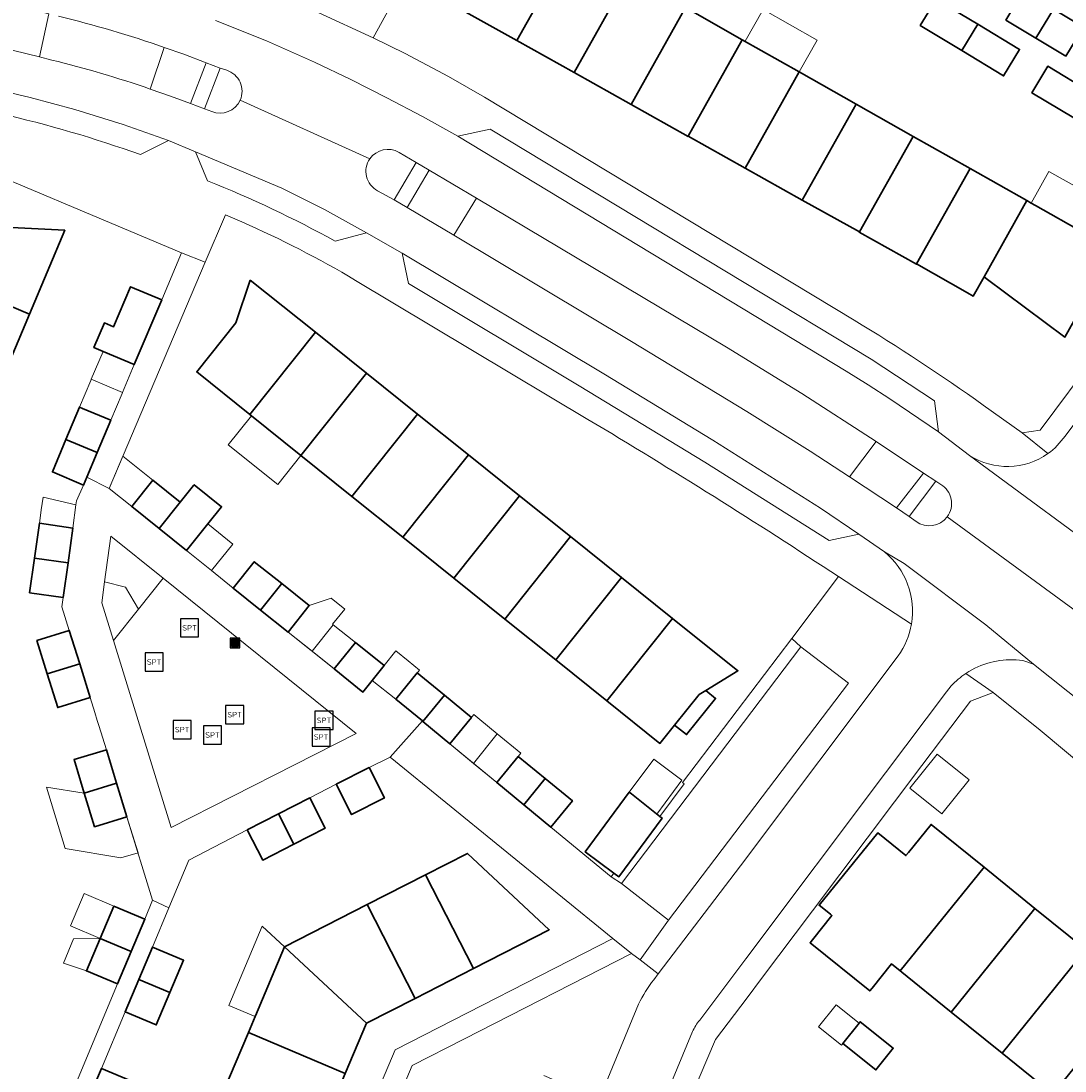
# Model space of a CAD drawing. Extents: x 147051 to 149075, y 463071 to 465537.
# Tile 181 of 229: x 147148 to 147234, y 465160 to 465247. Entities that reach past the tile are written whole.
import ezdxf
from ezdxf.enums import TextEntityAlignment as Align

# ---------------------------------------------------------------- set-up
doc = ezdxf.new("R2010")
doc.units = 0
doc.header["$LTSCALE"] = 0.5
doc.layers.get('0').update_dxf_attribs({"linetype": 'CONTINUOUS'})
for name, color, linetype, lineweight in [('B-PV-GR-BEPLANTING_CULTUUR_HEESTERS-GV', 252, 'CONTINUOUS', 18), ('B-PV-IE-MEUBILAIR_WEGMEUBILAIR-S', 252, 'CONTINUOUS', 25), ('B-PV-IE-MEUBILAIR_WEGMEUBILAIR_AFVALBAK-S', 252, 'CONTINUOUS', 25), ('B-PV-OG-BEBOUWING-GV', 6, 'CONTINUOUS', 35), ('B-PV-OG-BEBOUWING_LUIFEL-GV', 6, 'CONTINUOUS', 18), ('B-PV-OG-TERREIN_BEGROEID-GV', 252, 'CONTINUOUS', 18), ('B-PV-OG-TERREIN_ERF-GV', 252, 'CONTINUOUS', 18), ('B-PV-VH-GESLOTENVERHARDING_ASFALT-GV', 252, 'CONTINUOUS', 18), ('B-PV-VH-OPENVERHARDING_BETONSTRAATSTEEN-GV', 252, 'CONTINUOUS', 18), ('B-PV-VH-OPENVERHARDING_TEGEL-GV', 252, 'CONTINUOUS', 18)]:
    doc.layers.add(name, color=color, linetype=linetype, lineweight=lineweight)
doc.styles.add('NLCS-ISO', font='NLCS-ISO.ttf')

# ---------------------------------------------------------------- blocks, each defined once
blk = doc.blocks.new('SIE-WEG_AFVALBAK-SO')
h = blk.add_hatch(color=256)
h.dxf.hatch_style = 1
h.paths.add_polyline_path([(-1.5, -1.5), (1.5, -1.5), (1.5, 1.5), (-1.5, 1.5)])
for points in [[(-2, -2), (2, -2), (2, 2), (-2, 2)], [(-1.5, -1.5), (1.5, -1.5), (1.5, 1.5), (-1.5, 1.5)]]:
    blk.add_lwpolyline(points, close=True)
blk = doc.blocks.new('SIE-WEG_SPEELTOESTEL-SO')
at = {"flags": 128}
blk.add_lwpolyline([(-3.75, -3.75), (3.75, -3.75), (3.75, 3.75), (-3.75, 3.75)], close=True, dxfattribs=at)
at = {"style": 'NLCS-ISO'}
blk.add_text('SPT', height=2.25, dxfattribs=at).set_placement((0, 0), align=Align.MIDDLE_CENTER)

msp = doc.modelspace()

# ---------------------------------------------------------------- linework, layer by layer
at = {"layer": 'B-PV-GR-BEPLANTING_CULTUUR_HEESTERS-GV', "flags": 128}
for points in [[(147155.159, 465200.311), (147156.897, 465199.881), (147157.949, 465198.049), (147159.999, 465200.609), (147155.673, 465204.089)], [(147156.897, 465199.881), (147155.159, 465200.311), (147154.925, 465198.589), (147155.889, 465195.477), (147157.949, 465198.049)]]:
    msp.add_lwpolyline(points, close=True, dxfattribs=at)
at = {"layer": 'B-PV-OG-BEBOUWING-GV', "flags": 128}
for points in [[(147192.847, 465251.482), (147192.673, 465251.602), (147186.029, 465256.17), (147181.996, 465248.994), (147189.193, 465244.973)], [(147189.193, 465244.973), (147193.905, 465242.341), (147198.407, 465250.348), (147193.703, 465253.007), (147192.847, 465251.482)], [(147193.905, 465242.341), (147198.62, 465239.706), (147203.094, 465247.698), (147198.407, 465250.348)], [(147229.54, 465246.658), (147232.021, 465245.168), (147233.465, 465247.567), (147230.984, 465249.057)], [(147222.477, 465246.216), (147225.92, 465244.139), (147227.239, 465246.322), (147223.796, 465248.399)], [(147198.62, 465239.706), (147198.613, 465239.694), (147203.324, 465237.064), (147203.33, 465237.075), (147207.79, 465245.044), (147203.094, 465247.698)], [(147234.502, 465243.678), (147235.946, 465246.077), (147233.465, 465247.567), (147232.021, 465245.168)], [(147225.92, 465244.139), (147229.362, 465242.062), (147230.682, 465244.245), (147227.239, 465246.322)], [(147203.33, 465237.075), (147208.036, 465234.445), (147212.494, 465242.385), (147207.79, 465245.044)], [(147236.459, 465240.776), (147233.007, 465242.852), (147231.691, 465240.668), (147235.143, 465238.591)], [(147208.036, 465234.445), (147212.747, 465231.813), (147217.199, 465239.726), (147212.494, 465242.385)], [(147212.747, 465231.813), (147217.46, 465229.18), (147221.903, 465237.066), (147217.199, 465239.726)], [(147217.46, 465229.18), (147217.448, 465229.158), (147222.161, 465226.524), (147222.174, 465226.547), (147226.59, 465234.417), (147221.903, 465237.066)], [(147231.277, 465231.768), (147226.59, 465234.417), (147222.174, 465226.547), (147226.39, 465224.159), (147226.861, 465223.898), (147227.746, 465225.476)], [(147238.283, 465227.431), (147238.302, 465227.466), (147239.743, 465230.045), (147239.967, 465230.446), (147240.009, 465230.521), (147237.462, 465231.886), (147237.398, 465231.768), (147237.192, 465231.383), (147235.976, 465229.112), (147231.991, 465231.364), (147231.631, 465231.568), (147231.277, 465231.768), (147227.746, 465225.476), (147227.911, 465225.353), (147234.415, 465220.51)], [(147151.888, 465229.322), (147146.34, 465229.592), (147143.141, 465230.946), (147140.96, 465225.793), (147148.965, 465222.409)], [(147146.862, 465217.435), (147148.965, 465222.409), (147140.96, 465225.793), (147138.857, 465220.819)], [(147155.033, 465219.33), (147157.612, 465218.236), (147159.871, 465223.573), (147157.299, 465224.667), (147155.892, 465221.353), (147155.142, 465221.672), (147154.283, 465219.649)], [(147167.179, 465225.211), (147165.988, 465221.672), (147162.759, 465217.629), (147167.149, 465214.111), (147172.56, 465220.903)], [(147172.56, 465220.903), (147167.149, 465214.111), (147171.359, 465210.737), (147176.772, 465217.531)], [(147180.983, 465214.159), (147176.772, 465217.531), (147171.359, 465210.737), (147175.569, 465207.363)], [(147151.966, 465212.056), (147154.547, 465210.976), (147155.667, 465213.652), (147153.335, 465214.628), (147153.087, 465214.732)], [(147185.194, 465210.788), (147180.983, 465214.159), (147175.569, 465207.363), (147179.78, 465203.989)], [(147153.426, 465208.299), (147153.697, 465208.947), (147154.547, 465210.976), (147151.966, 465212.056), (147150.845, 465209.38)], [(147185.194, 465210.788), (147179.78, 465203.989), (147183.99, 465200.615), (147189.406, 465207.415)], [(147161.408, 465206.897), (147159.147, 465208.707), (147157.401, 465206.526), (147159.662, 465204.715)], [(147161.92, 465202.905), (147163.668, 465205.088), (147164.808, 465206.511), (147162.547, 465208.321), (147162.499, 465208.261), (147161.408, 465206.897), (147159.662, 465204.715)], [(147183.99, 465200.615), (147188.201, 465197.241), (147193.617, 465204.043), (147189.406, 465207.415)], [(147149.779, 465205.149), (147149.374, 465202.279), (147152.143, 465201.889), (147152.548, 465204.757)], [(147193.617, 465204.043), (147188.201, 465197.241), (147192.411, 465193.867), (147197.829, 465200.671)], [(147149.374, 465202.279), (147148.968, 465199.409), (147151.738, 465199.02), (147152.143, 465201.889)], [(147168.033, 465197.976), (147169.775, 465200.165), (147167.51, 465201.969), (147165.768, 465199.782)], [(147192.411, 465193.867), (147196.621, 465190.493), (147202.04, 465197.3), (147197.829, 465200.671)], [(147170.298, 465196.169), (147172.04, 465198.36), (147169.775, 465200.165), (147168.033, 465197.976)], [(147204.781, 465191.355), (147207.429, 465192.985), (147202.04, 465197.3), (147196.621, 465190.493), (147200.995, 465186.988), (147202.2, 465188.488), (147204.231, 465191.017)], [(147149.575, 465195.481), (147150.431, 465192.712), (147153.101, 465193.542), (147152.245, 465196.311)], [(147178.235, 465193.405), (147175.875, 465195.305), (147174.117, 465193.125), (147176.482, 465191.223), (147177.253, 465192.182)], [(147153.958, 465190.772), (147153.101, 465193.542), (147150.431, 465192.712), (147151.286, 465189.943)], [(147181.385, 465188.838), (147181.429, 465188.802), (147183.207, 465190.966), (147180.969, 465192.809), (147179.194, 465190.644)], [(147185.444, 465189.124), (147183.207, 465190.966), (147181.429, 465188.802), (147183.663, 465186.96)], [(147204.781, 465191.355), (147204.231, 465191.017), (147202.2, 465188.488), (147203.188, 465187.711), (147205.591, 465190.704)], [(147156.154, 465183.694), (147155.303, 465186.465), (147152.636, 465185.652), (147153.481, 465182.884)], [(147189.293, 465185.916), (147187.522, 465183.755), (147189.76, 465181.915), (147191.533, 465184.08)], [(147176.992, 465184.986), (147174.281, 465183.61), (147175.545, 465181.116), (147178.255, 465182.491)], [(147189.76, 465181.915), (147191.998, 465180.074), (147193.773, 465182.244), (147191.533, 465184.08)], [(147157.006, 465180.922), (147156.154, 465183.694), (147153.481, 465182.884), (147154.327, 465180.115)], [(147197.193, 465176.289), (147197.602, 465175.987), (147201.168, 465180.822), (147200.994, 465180.95), (147198.636, 465182.829), (147198.465, 465182.955), (147194.832, 465178.03)], [(147169.515, 465181.17), (147170.787, 465178.681), (147173.368, 465180.001), (147172.097, 465182.491)], [(147166.932, 465179.848), (147168.206, 465177.361), (147170.787, 465178.681), (147169.515, 465181.17)], [(147220.831, 465168.22), (147227.75, 465176.773), (147223.379, 465180.305), (147221.506, 465177.987), (147221.296, 465177.727), (147218.97, 465179.606), (147214.127, 465173.638), (147215.06, 465172.884), (147215.196, 465172.774), (147213.581, 465170.775), (147213.39, 465170.538), (147218.308, 465166.562), (147218.5, 465166.799), (147220.116, 465168.798)], [(147181.642, 465176.145), (147185.6, 465168.41), (147191.865, 465171.616), (147185.098, 465177.912)], [(147176.835, 465173.686), (147180.792, 465165.95), (147185.6, 465168.41), (147181.642, 465176.145)], [(147224.9, 465164.931), (147225.031, 465164.825), (147231.95, 465173.378), (147227.75, 465176.773), (147220.831, 465168.22), (147220.957, 465168.118)], [(147155.913, 465173.562), (147154.787, 465170.892), (147157.362, 465169.808), (147158.489, 465172.478)], [(147170.006, 465170.193), (147176.781, 465163.898), (147180.792, 465165.95), (147176.835, 465173.686)], [(147231.95, 465173.378), (147225.031, 465164.825), (147229.231, 465161.431), (147236.15, 465169.984)], [(147156.235, 465167.137), (147157.362, 465169.808), (147154.787, 465170.892), (147153.66, 465168.222)], [(147157.98, 465167.512), (147160.556, 465166.423), (147161.684, 465169.091), (147159.108, 465170.182)], [(147167.023, 465163.127), (147175.027, 465159.746), (147176.781, 465163.898), (147170.006, 465170.193), (147167.612, 465164.522), (147167.579, 465164.444)], [(147240.35, 465166.59), (147236.15, 465169.984), (147229.231, 465161.431), (147233.431, 465158.037)], [(147157.98, 465167.512), (147156.852, 465164.842), (147159.428, 465163.754), (147160.556, 465166.423)], [(147217.431, 465163.906), (147216.093, 465162.237), (147218.816, 465160.054), (147220.248, 465161.84), (147217.526, 465164.024)], [(147164.921, 465158.153), (147172.926, 465154.772), (147175.027, 465159.746), (147167.023, 465163.127)], [(147153.771, 465157.516), (147156.349, 465156.432), (147157.475, 465159.096), (147154.893, 465160.178)]]:
    msp.add_lwpolyline(points, close=True, dxfattribs=at)
at = {"layer": 'B-PV-OG-BEBOUWING_LUIFEL-GV', "flags": 128}
for points in [[(147209.509, 465247.536), (147208.025, 465244.911), (147212.494, 465242.385), (147213.978, 465245.01)], [(147231.631, 465231.568), (147231.991, 465231.364), (147235.976, 465229.112), (147237.192, 465231.383), (147237.398, 465231.768), (147233.102, 465234.168)], [(147156.64, 465215.944), (147157.612, 465218.236), (147155.033, 465219.33), (147154.06, 465217.031)], [(147153.335, 465214.628), (147155.667, 465213.652), (147156.596, 465215.842), (147156.64, 465215.944), (147154.06, 465217.031), (147154.018, 465216.933), (147153.087, 465214.732)], [(147171.359, 465210.737), (147167.273, 465214.012), (147165.352, 465211.615), (147169.445, 465208.335)], [(147159.147, 465208.707), (147156.67, 465210.69), (147155.54, 465208.026), (147157.401, 465206.526)], [(147152.548, 465204.757), (147152.785, 465206.659), (147150.082, 465207.297), (147149.936, 465206.265), (147149.931, 465206.223), (147149.779, 465205.149)], [(147163.973, 465201.239), (147165.731, 465203.436), (147163.668, 465205.088), (147161.92, 465202.905)], [(147174.033, 465196.772), (147173.982, 465196.813), (147174.984, 465198.072), (147173.864, 465198.964), (147172.04, 465198.36), (147170.298, 465196.169), (147172.289, 465194.582)], [(147172.289, 465194.582), (147174.117, 465193.125), (147175.875, 465195.305), (147174.033, 465196.772)], [(147178.235, 465193.405), (147177.253, 465192.182), (147179.194, 465190.644), (147181.158, 465193.04), (147180.207, 465193.804), (147179.203, 465194.61)], [(147187.569, 465187.786), (147186.134, 465188.962), (147185.642, 465189.365), (147183.663, 465186.96), (147185.618, 465185.336)], [(147185.618, 465185.336), (147187.522, 465183.755), (147189.293, 465185.916), (147189.517, 465186.189), (147187.569, 465187.786)], [(147198.465, 465182.955), (147200.741, 465181.152), (147202.814, 465183.962), (147200.479, 465185.685)], [(147223.869, 465186.103), (147221.623, 465183.301), (147224.26, 465181.188), (147226.506, 465183.989)], [(147157.006, 465180.922), (147154.327, 465180.115), (147153.481, 465182.884), (147150.35, 465183.38), (147151.898, 465178.313), (147156.508, 465177.54), (147157.919, 465177.964)], [(147155.913, 465173.562), (147153.464, 465174.595), (147152.338, 465171.925), (147154.787, 465170.892)], [(147167.579, 465164.444), (147167.612, 465164.522), (147170.006, 465170.193), (147168.166, 465171.903), (147165.403, 465165.363)], [(147152.59, 465170.867), (147151.762, 465168.854), (147153.66, 465168.222), (147154.787, 465170.892)], [(147216.093, 465162.237), (147217.431, 465163.906), (147215.54, 465165.422), (147214.084, 465163.606), (147215.975, 465162.089)]]:
    msp.add_lwpolyline(points, close=True, dxfattribs=at)
at = {"layer": 'B-PV-OG-TERREIN_BEGROEID-GV', "flags": 128}
for points in [[(147149.78, 465243.619), (147150.553, 465247.171), (147146.292, 465248.205), (147145.465, 465244.678)], [(147162.256, 465239.777), (147163.53, 465243.146), (147161.693, 465243.84), (147160.084, 465244.413), (147158.933, 465240.976), (147160.6, 465240.391)], [(147180.124, 465231.202), (147183.977, 465228.904), (147185.847, 465231.967), (147181.959, 465234.285)], [(147216.631, 465208.973), (147218.835, 465211.884), (147212.704, 465215.852), (147206.477, 465219.668), (147185.847, 465231.967), (147183.977, 465228.904), (147198.648, 465220.154), (147208.168, 465214.368), (147213.399, 465211.107)], [(147222.746, 465209.283), (147218.835, 465211.884), (147216.631, 465208.973), (147220.513, 465206.409)], [(147157.949, 465198.049), (147155.889, 465195.477), (147160.665, 465180.057), (147175.913, 465187.804), (147159.999, 465200.609)]]:
    msp.add_lwpolyline(points, close=True, dxfattribs=at)
for points in [[(147150.553, 465247.171), (147149.78, 465243.619)], [(147149.78, 465243.619), (147150.801, 465243.368)], [(147158.933, 465240.976), (147160.084, 465244.413)], [(147164.699, 465242.693), (147163.413, 465239.352)], [(147165.236, 465242.524), (147164.699, 465242.693)], [(147163.413, 465239.352), (147163.996, 465239.112)], [(147179.072, 465231.843), (147180.883, 465234.906)], [(147180.883, 465234.906), (147179.47, 465235.744)], [(147177.687, 465232.584), (147179.072, 465231.843)], [(147223.756, 465208.608), (147221.559, 465205.707)], [(147224.174, 465208.357), (147223.756, 465208.608)], [(147221.559, 465205.707), (147222.131, 465205.288)], [(147200.482, 465167.491), (147200.855, 465167.98), (147199.36, 465169.119), (147198.66, 465169.653), (147184.859, 465162.61), (147180.553, 465160.413), (147162.705, 465118.083), (147168.301, 465121.29), (147165.964, 465125.244), (147166.847, 465125.824)], [(147191.414, 465159.58), (147195.971, 465157.607), (147199.237, 465165.469)]]:
    msp.add_lwpolyline(points, dxfattribs=at)
at = {"layer": 'B-PV-OG-TERREIN_BEGROEID-GV'}
for points in [[(147160.084, 465244.413, 0.023832), (147151.346, 465246.979)], [(147150.801, 465243.368, -0.021424), (147158.933, 465240.976)], [(147166.35, 465240.06, 0.446532), (147165.236, 465242.524)], [(147163.996, 465239.112, 0.406996), (147166.35, 465240.06)], [(147179.47, 465235.744, 0.395007), (147177.047, 465235.211)], [(147177.047, 465235.211, 0.446984), (147177.687, 465232.584)], [(147224.706, 465205.679, 0.442178), (147224.174, 465208.357)], [(147222.131, 465205.288, 0.412792), (147224.706, 465205.679)], [(147199.237, 465165.469, -0.049909), (147200.482, 465167.491)]]:
    msp.add_lwpolyline(points, format="xyb", dxfattribs=at)
at = {"layer": 'B-PV-OG-TERREIN_ERF-GV', "flags": 128}
for points in [[(147181.824, 465253.43), (147177.333, 465245.209), (147179.958, 465243.912), (147183.534, 465242.005), (147186.52, 465240.289), (147217.014, 465221.906)], [(147227.684, 465214.896), (147230.887, 465212.609), (147232.377, 465212.821), (147241.888, 465225.585), (147241.018, 465226.041), (147242.459, 465228.62), (147243.676, 465227.982), (147248.035, 465233.832), (147248.912, 465235.016), (147243.802, 465238.096), (147241.314, 465239.592), (147239.029, 465240.965), (147240.482, 465243.359), (147242.759, 465241.991), (147245.247, 465240.496), (147245.012, 465240.106), (147250.123, 465237.028), (147253.154, 465240.541), (147261.237, 465251.299)], [(147238.283, 465227.431), (147234.415, 465220.51), (147227.911, 465225.353), (147227.746, 465225.476), (147226.861, 465223.898), (147226.39, 465224.159), (147222.174, 465226.547), (147222.161, 465226.524), (147217.448, 465229.158), (147217.46, 465229.18), (147212.747, 465231.813), (147208.036, 465234.445), (147203.33, 465237.075), (147203.324, 465237.064), (147198.613, 465239.694), (147198.62, 465239.706), (147193.905, 465242.341), (147189.193, 465244.973), (147181.996, 465248.994)], [(147203.094, 465247.698), (147207.79, 465245.044), (147212.494, 465242.385), (147217.199, 465239.726), (147221.903, 465237.066), (147226.59, 465234.417), (147231.277, 465231.768), (147231.631, 465231.568), (147231.991, 465231.364), (147235.976, 465229.112)], [(147152.417, 465158.054), (147156.235, 465167.137), (147153.66, 465168.222), (147154.787, 465170.892), (147155.913, 465173.562), (147158.489, 465172.478), (147159.124, 465174.06), (147157.006, 465180.922), (147154.327, 465180.115), (147153.481, 465182.884), (147152.636, 465185.652), (147155.303, 465186.465), (147154.68, 465188.461), (147154.651, 465188.554), (147154.552, 465188.87), (147154.344, 465189.535), (147153.958, 465190.772), (147151.286, 465189.943), (147150.431, 465192.712), (147149.575, 465195.481), (147152.245, 465196.311), (147151.622, 465198.265), (147151.738, 465199.02), (147148.968, 465199.409), (147149.374, 465202.279), (147149.779, 465205.149), (147152.548, 465204.757), (147152.785, 465206.659), (147152.826, 465206.987), (147153.426, 465208.299), (147150.845, 465209.38), (147151.966, 465212.056), (147153.087, 465214.732), (147153.335, 465214.628), (147155.667, 465213.652), (147156.596, 465215.842), (147156.64, 465215.944), (147157.612, 465218.236), (147155.033, 465219.33), (147154.283, 465219.649), (147155.142, 465221.672), (147155.892, 465221.353), (147157.299, 465224.667), (147159.871, 465223.573), (147161.495, 465227.464), (147140.71, 465236.203)], [(147166.478, 465230.015), (147165.124, 465230.606), (147163.467, 465226.702), (147155.54, 465208.026)], [(147146.34, 465229.592), (147151.888, 465229.322), (147148.965, 465222.409), (147146.862, 465217.435)], [(147195.054, 465213.72), (147175.867, 465225.185)], [(147155.54, 465208.026), (147157.401, 465206.526), (147159.147, 465208.707), (147161.408, 465206.897), (147162.499, 465208.261), (147162.547, 465208.321), (147164.808, 465206.511), (147163.668, 465205.088), (147161.92, 465202.905), (147163.973, 465201.239), (147165.768, 465199.782), (147167.51, 465201.969), (147169.775, 465200.165), (147172.04, 465198.36), (147170.298, 465196.169), (147174.117, 465193.125), (147175.875, 465195.305), (147178.235, 465193.405), (147177.253, 465192.182), (147179.194, 465190.644), (147180.969, 465192.809), (147183.207, 465190.966), (147185.444, 465189.124), (147183.663, 465186.96), (147187.522, 465183.755), (147189.293, 465185.916), (147191.533, 465184.08), (147193.773, 465182.244), (147191.998, 465180.074), (147196.967, 465175.991), (147197.193, 465176.289), (147194.832, 465178.03), (147198.465, 465182.955), (147198.636, 465182.829), (147200.994, 465180.95), (147202.989, 465183.654), (147202.852, 465183.755), (147211.868, 465195.649), (147215.731, 465200.745)], [(147236.239, 465184.858), (147232.381, 465188.081), (147228.491, 465191.173), (147226.63, 465190.481), (147222.605, 465185.166), (147213.583, 465173.172), (147209.365, 465167.584), (147208.183, 465165.998), (147205.59, 465162.569), (147202.894, 465156.231)], [(147161.277, 465119.49), (147179.152, 465161.711), (147197.102, 465170.886), (147178.719, 465185.843), (147176.992, 465184.986), (147178.255, 465182.491), (147175.545, 465181.116), (147174.281, 465183.61), (147172.097, 465182.491), (147173.368, 465180.001), (147170.787, 465178.681), (147168.206, 465177.361), (147166.932, 465179.848), (147162.1, 465177.356), (147160.455, 465173.412), (147159.108, 465170.182), (147161.684, 465169.091), (147160.556, 465166.423), (147159.428, 465163.754), (147156.852, 465164.842), (147154.893, 465160.178), (147157.475, 465159.096)], [(147233.431, 465158.037), (147229.231, 465161.431), (147225.031, 465164.825), (147224.9, 465164.931), (147220.957, 465168.118), (147220.831, 465168.22), (147220.116, 465168.798), (147218.5, 465166.799), (147218.308, 465166.562), (147213.39, 465170.538), (147213.581, 465170.775), (147215.196, 465172.774), (147215.06, 465172.884), (147214.127, 465173.638), (147218.97, 465179.606), (147221.296, 465177.727), (147221.506, 465177.987), (147223.379, 465180.305), (147227.75, 465176.773), (147231.95, 465173.378), (147236.15, 465169.984), (147240.35, 465166.59), (147244.549, 465163.196), (147248.75, 465159.801)], [(147164.921, 465158.153), (147167.023, 465163.127), (147167.579, 465164.444), (147167.612, 465164.522), (147170.006, 465170.193), (147176.835, 465173.686), (147181.642, 465176.145), (147185.098, 465177.912), (147191.865, 465171.616), (147185.6, 465168.41), (147180.792, 465165.95), (147176.781, 465163.898), (147175.027, 465159.746)]]:
    msp.add_lwpolyline(points, dxfattribs=at)
for points in [[(147229.54, 465246.658), (147230.984, 465249.057), (147233.465, 465247.567), (147235.946, 465246.077), (147234.502, 465243.678), (147232.021, 465245.168)], [(147222.477, 465246.216), (147223.796, 465248.399), (147227.239, 465246.322), (147230.682, 465244.245), (147229.362, 465242.062), (147225.92, 465244.139)], [(147235.143, 465238.591), (147231.691, 465240.668), (147233.007, 465242.852), (147236.459, 465240.776), (147239.911, 465238.699), (147238.594, 465236.515)], [(147167.149, 465214.111), (147162.759, 465217.629), (147165.988, 465221.672), (147167.179, 465225.211), (147172.56, 465220.903), (147176.772, 465217.531), (147180.983, 465214.159), (147185.194, 465210.788), (147189.406, 465207.415), (147193.617, 465204.043), (147197.829, 465200.671), (147202.04, 465197.3), (147207.429, 465192.985), (147204.781, 465191.355), (147205.591, 465190.704), (147203.188, 465187.711), (147202.2, 465188.488), (147200.995, 465186.988), (147196.621, 465190.493), (147192.411, 465193.867), (147188.201, 465197.241), (147183.99, 465200.615), (147179.78, 465203.989), (147175.569, 465207.363), (147171.359, 465210.737)], [(147217.431, 465163.906), (147217.526, 465164.024), (147220.248, 465161.84), (147218.816, 465160.054), (147216.093, 465162.237)]]:
    msp.add_lwpolyline(points, close=True, dxfattribs=at)
at = {"layer": 'B-PV-OG-TERREIN_ERF-GV'}
for points in [[(147175.867, 465225.185, 0.031726), (147166.478, 465230.015)], [(147217.014, 465221.906, -0.019335), (147227.684, 465214.896)], [(147215.731, 465200.745, 0.010808), (147195.054, 465213.72)]]:
    msp.add_lwpolyline(points, format="xyb", dxfattribs=at)
at = {"layer": 'B-PV-VH-GESLOTENVERHARDING_ASFALT-GV'}
for points in [[(147151.346, 465246.979, -0.023832), (147160.084, 465244.413)], [(147158.933, 465240.976, 0.021424), (147150.801, 465243.368)], [(147165.236, 465242.524, -0.446532), (147166.35, 465240.06)], [(147166.35, 465240.06, -0.406996), (147163.996, 465239.112)], [(147177.047, 465235.211, -0.395007), (147179.47, 465235.744)], [(147177.687, 465232.584, -0.446984), (147177.047, 465235.211)], [(147224.174, 465208.357, -0.442178), (147224.706, 465205.679)], [(147224.706, 465205.679, -0.412792), (147222.131, 465205.288)]]:
    msp.add_lwpolyline(points, format="xyb", dxfattribs=at)
at = {"layer": 'B-PV-VH-GESLOTENVERHARDING_ASFALT-GV', "flags": 128}
for points in [[(147168.515, 465244.95), (147164.306, 465246.62)], [(147149.78, 465243.619), (147145.465, 465244.678)], [(147172.471, 465243.199), (147168.515, 465244.95)], [(147150.801, 465243.368), (147149.78, 465243.619)], [(147160.084, 465244.413), (147161.693, 465243.84)], [(147161.693, 465243.84), (147163.53, 465243.146)], [(147163.53, 465243.146), (147164.699, 465242.693)], [(147164.699, 465242.693), (147165.236, 465242.524)], [(147175.475, 465241.759), (147172.471, 465243.199)], [(147145.276, 465241.145), (147149.007, 465240.28)], [(147160.6, 465240.391), (147158.933, 465240.976)], [(147178.45, 465240.26), (147175.475, 465241.759)], [(147149.007, 465240.28), (147152.704, 465239.279)], [(147162.256, 465239.777), (147160.6, 465240.391)], [(147181.394, 465238.702), (147178.45, 465240.26)], [(147152.704, 465239.279), (147156.704, 465238.039)], [(147163.413, 465239.352), (147162.256, 465239.777)], [(147163.996, 465239.112), (147163.413, 465239.352)], [(147177.047, 465235.211), (147166.35, 465240.06)], [(147166.35, 465240.06), (147177.047, 465235.211)], [(147184.307, 465237.086), (147181.394, 465238.702)], [(147156.704, 465238.039), (147160.445, 465236.723)], [(147160.445, 465236.723), (147162.66, 465235.798)], [(147216.364, 465217.7), (147184.307, 465237.086)], [(147162.66, 465235.798), (147169.785, 465232.805)], [(147179.47, 465235.744), (147180.883, 465234.906)], [(147180.883, 465234.906), (147181.959, 465234.285)], [(147181.959, 465234.285), (147185.847, 465231.967)], [(147169.785, 465232.805), (147173.315, 465231.038)], [(147179.072, 465231.843), (147177.687, 465232.584)], [(147180.124, 465231.202), (147179.072, 465231.843)], [(147185.847, 465231.967), (147206.477, 465219.668)], [(147173.315, 465231.038), (147176.762, 465229.112)], [(147183.977, 465228.904), (147180.124, 465231.202)], [(147176.762, 465229.112), (147179.706, 465227.423)], [(147198.648, 465220.154), (147183.977, 465228.904)], [(147179.706, 465227.423), (147196.356, 465217.465)], [(147208.168, 465214.368), (147198.648, 465220.154)], [(147206.477, 465219.668), (147212.704, 465215.852)], [(147218.175, 465216.573), (147216.364, 465217.7)], [(147196.356, 465217.465), (147205.349, 465212)], [(147212.704, 465215.852), (147218.835, 465211.884)], [(147219.957, 465215.402), (147218.175, 465216.573)], [(147223.976, 465212.688), (147219.957, 465215.402)], [(147213.399, 465211.107), (147208.168, 465214.368)], [(147226.55, 465210.748), (147223.976, 465212.688)], [(147205.349, 465212), (147214.25, 465206.385)], [(147218.835, 465211.884), (147222.746, 465209.283)], [(147216.631, 465208.973), (147213.399, 465211.107)], [(147239.404, 465201.266), (147226.55, 465210.748)], [(147220.513, 465206.409), (147216.631, 465208.973)], [(147222.746, 465209.283), (147223.756, 465208.608)], [(147223.756, 465208.608), (147224.174, 465208.357)], [(147214.25, 465206.385), (147217.418, 465204.241)], [(147221.559, 465205.707), (147220.513, 465206.409)], [(147222.131, 465205.288), (147221.559, 465205.707)], [(147235.48, 465197.773), (147224.706, 465205.679)], [(147224.706, 465205.679), (147235.48, 465197.773)], [(147217.418, 465204.241), (147219.527, 465202.799)], [(147219.527, 465202.799), (147221.142, 465201.821)], [(147221.142, 465201.821), (147227.894, 465196.766)], [(147227.894, 465196.766), (147231.827, 465193.511)], [(147231.827, 465193.511), (147236.004, 465190.191)]]:
    msp.add_lwpolyline(points, dxfattribs=at)
at = {"layer": 'B-PV-VH-OPENVERHARDING_BETONSTRAATSTEEN-GV', "flags": 128}
for points in [[(147177.446, 465255.915), (147175.698, 465252.68), (147172.783, 465247.286), (147177.333, 465245.209), (147181.824, 465253.43)], [(147184.307, 465237.086), (147216.364, 465217.7), (147218.175, 465216.573), (147219.957, 465215.402), (147223.976, 465212.688), (147223.662, 465215.248), (147218.418, 465218.683), (147186.979, 465237.662)], [(147194.334, 465216.5), (147204.697, 465210.188), (147214.96, 465203.715), (147217.418, 465204.241), (147214.25, 465206.385), (147205.349, 465212), (147196.356, 465217.465), (147179.706, 465227.423), (147180.247, 465224.929)], [(147201.693, 465172.398), (147216.546, 465191.951), (147212.626, 465194.952), (147197.825, 465175.414)]]:
    msp.add_lwpolyline(points, close=True, dxfattribs=at)
for points in [[(147262.931, 465250.416), (147234.428, 465212.347)], [(147149.007, 465240.28), (147145.276, 465241.145)], [(147152.704, 465239.279), (147149.007, 465240.28)], [(147156.704, 465238.039), (147152.704, 465239.279)], [(147160.445, 465236.723), (147156.704, 465238.039)], [(147158.111, 465235.562), (147160.445, 465236.723)], [(147169.785, 465232.805), (147162.66, 465235.798)], [(147162.66, 465235.798), (147163.654, 465233.396)], [(147173.315, 465231.038), (147169.785, 465232.805)], [(147176.762, 465229.112), (147173.315, 465231.038)], [(147174.201, 465228.418), (147176.762, 465229.112)], [(147226.55, 465210.748), (147239.404, 465201.266)], [(147221.142, 465201.821), (147219.527, 465202.799)], [(147227.894, 465196.766), (147221.142, 465201.821)], [(147231.827, 465193.511), (147227.894, 465196.766)], [(147220.649, 465194.199), (147207.651, 465176.878)], [(147230.948, 465193.823), (147231.827, 465193.511)], [(147226.243, 465192.758), (147226.483, 465192.911)], [(147226.483, 465192.911), (147226.73, 465193.054)], [(147224.839, 465191.486), (147225.034, 465191.729)], [(147219.62, 465184.556), (147224.658, 465191.231)], [(147224.658, 465191.231), (147224.839, 465191.486)], [(147208.091, 465169.206), (147219.62, 465184.556)], [(147207.651, 465176.878), (147200.855, 465167.98)], [(147204.275, 465164.154), (147208.091, 465169.206)], [(147200.855, 465167.98), (147200.482, 465167.491)], [(147199.237, 465165.469), (147195.971, 465157.607)], [(147201.145, 465157.113), (147203.69, 465163.211)]]:
    msp.add_lwpolyline(points, dxfattribs=at)
at = {"layer": 'B-PV-VH-OPENVERHARDING_BETONSTRAATSTEEN-GV'}
for points in [[(147146.554, 465238.951, -0.029164), (147158.111, 465235.562)], [(147163.654, 465233.396, -0.031489), (147174.201, 465228.418)], [(147234.428, 465212.347, -0.089131), (147233.013, 465210.901)], [(147233.013, 465210.901, -0.307133), (147226.55, 465210.748)], [(147219.527, 465202.799, -0.268659), (147221.749, 465196.836)], [(147221.749, 465196.836, -0.113746), (147220.649, 465194.199)], [(147226.73, 465193.054, -0.162905), (147230.948, 465193.823)], [(147225.034, 465191.729, -0.058959), (147226.243, 465192.758)], [(147200.482, 465167.491, 0.049909), (147199.237, 465165.469)], [(147203.69, 465163.211, -0.079758), (147204.275, 465164.154)]]:
    msp.add_lwpolyline(points, format="xyb", dxfattribs=at)
at = {"layer": 'B-PV-VH-OPENVERHARDING_TEGEL-GV', "flags": 128}
for points in [[(147263.916, 465255.723), (147260.103, 465257.696), (147261.844, 465255.956), (147262.187, 465253.589), (147261.237, 465251.299), (147253.154, 465240.541), (147250.123, 465237.028), (147248.912, 465235.016), (147248.035, 465233.832), (147243.676, 465227.982), (147241.888, 465225.585), (147232.377, 465212.821), (147230.887, 465212.609), (147233.013, 465210.901)], [(147234.428, 465212.347), (147262.931, 465250.416)], [(147177.333, 465245.209), (147172.783, 465247.286)], [(147164.306, 465246.62), (147168.515, 465244.95)], [(147168.515, 465244.95), (147172.471, 465243.199)], [(147179.958, 465243.912), (147177.333, 465245.209)], [(147183.534, 465242.005), (147179.958, 465243.912)], [(147172.471, 465243.199), (147175.475, 465241.759)], [(147186.52, 465240.289), (147183.534, 465242.005)], [(147175.475, 465241.759), (147178.45, 465240.26)], [(147178.45, 465240.26), (147181.394, 465238.702)], [(147217.014, 465221.906), (147186.52, 465240.289)], [(147181.394, 465238.702), (147184.307, 465237.086)], [(147184.307, 465237.086), (147186.979, 465237.662)], [(147186.979, 465237.662), (147218.418, 465218.683)], [(147160.445, 465236.723), (147158.111, 465235.562)], [(147162.66, 465235.798), (147160.445, 465236.723)], [(147140.71, 465236.203), (147161.495, 465227.464)], [(147163.654, 465233.396), (147162.66, 465235.798)], [(147163.467, 465226.702), (147165.124, 465230.606)], [(147165.124, 465230.606), (147166.478, 465230.015)], [(147176.762, 465229.112), (147174.201, 465228.418)], [(147179.706, 465227.423), (147176.762, 465229.112)], [(147161.495, 465227.464), (147163.467, 465226.702)], [(147180.247, 465224.929), (147179.706, 465227.423)], [(147175.867, 465225.185), (147195.054, 465213.72)], [(147194.334, 465216.5), (147180.247, 465224.929)], [(147218.418, 465218.683), (147223.662, 465215.248)], [(147204.697, 465210.188), (147194.334, 465216.5)], [(147223.662, 465215.248), (147223.976, 465212.688)], [(147230.887, 465212.609), (147227.684, 465214.896)], [(147223.976, 465212.688), (147226.55, 465210.748)], [(147233.013, 465210.901), (147230.887, 465212.609)], [(147214.96, 465203.715), (147204.697, 465210.188)], [(147217.418, 465204.241), (147214.96, 465203.715)], [(147219.527, 465202.799), (147217.418, 465204.241)], [(147215.731, 465200.745), (147211.868, 465195.649)], [(147221.749, 465196.836), (147215.731, 465200.745)], [(147215.731, 465200.745), (147221.749, 465196.836)], [(147211.868, 465195.649), (147212.626, 465194.952)], [(147207.651, 465176.878), (147220.649, 465194.199)], [(147212.626, 465194.952), (147216.546, 465191.951)], [(147231.827, 465193.511), (147230.948, 465193.823)], [(147236.004, 465190.191), (147231.827, 465193.511)], [(147226.483, 465192.911), (147226.243, 465192.758)], [(147228.491, 465191.173), (147226.243, 465192.758)], [(147226.243, 465192.758), (147228.491, 465191.173)], [(147226.73, 465193.054), (147226.483, 465192.911)], [(147216.546, 465191.951), (147201.693, 465172.398)], [(147225.034, 465191.729), (147224.839, 465191.486)], [(147224.658, 465191.231), (147219.62, 465184.556)], [(147224.839, 465191.486), (147224.658, 465191.231)], [(147226.63, 465190.481), (147228.491, 465191.173)], [(147228.491, 465191.173), (147232.381, 465188.081)], [(147222.605, 465185.166), (147226.63, 465190.481)], [(147232.381, 465188.081), (147236.239, 465184.858)], [(147213.583, 465173.172), (147222.605, 465185.166)], [(147219.62, 465184.556), (147208.091, 465169.206)], [(147200.855, 465167.98), (147207.651, 465176.878)], [(147146.528, 465140.297), (147148.461, 465144.901), (147149.586, 465147.573), (147150.71, 465150.244), (147152.649, 465154.853), (147153.771, 465157.516), (147154.893, 465160.178), (147156.852, 465164.842), (147157.98, 465167.512), (147159.108, 465170.182), (147160.455, 465173.412), (147159.124, 465174.06), (147158.489, 465172.478), (147157.362, 465169.808), (147156.235, 465167.137), (147152.417, 465158.054), (147151.293, 465155.383), (147150.168, 465152.711), (147148.234, 465148.113)], [(147209.365, 465167.584), (147213.583, 465173.172)], [(147201.693, 465172.398), (147199.36, 465169.119)], [(147197.102, 465170.886), (147179.152, 465161.711)], [(147198.66, 465169.653), (147197.102, 465170.886)], [(147184.859, 465162.61), (147198.66, 465169.653)], [(147199.36, 465169.119), (147200.855, 465167.98)], [(147208.091, 465169.206), (147204.275, 465164.154)], [(147208.183, 465165.998), (147209.365, 465167.584)], [(147205.59, 465162.569), (147208.183, 465165.998)], [(147203.69, 465163.211), (147201.145, 465157.113)], [(147180.553, 465160.413), (147184.859, 465162.61)], [(147202.894, 465156.231), (147205.59, 465162.569)], [(147179.152, 465161.711), (147161.277, 465119.49)], [(147162.705, 465118.083), (147180.553, 465160.413)]]:
    msp.add_lwpolyline(points, dxfattribs=at)
for points in [[(147163.53, 465243.146), (147162.256, 465239.777), (147163.413, 465239.352), (147164.699, 465242.693)], [(147180.883, 465234.906), (147179.072, 465231.843), (147180.124, 465231.202), (147181.959, 465234.285)], [(147155.54, 465208.026), (147163.467, 465226.702), (147161.495, 465227.464), (147159.871, 465223.573), (147157.612, 465218.236), (147156.64, 465215.944), (147156.596, 465215.842), (147155.667, 465213.652), (147154.547, 465210.976), (147153.697, 465208.947)], [(147152.245, 465196.311), (147153.101, 465193.542), (147153.958, 465190.772), (147154.344, 465189.535), (147154.552, 465188.87), (147154.651, 465188.554), (147154.68, 465188.461), (147155.303, 465186.465), (147156.154, 465183.694), (147157.006, 465180.922), (147159.124, 465174.06), (147160.455, 465173.412), (147162.1, 465177.356), (147166.932, 465179.848), (147169.515, 465181.17), (147172.097, 465182.491), (147174.281, 465183.61), (147176.992, 465184.986), (147178.719, 465185.843), (147181.385, 465188.838), (147179.194, 465190.644), (147177.253, 465192.182), (147176.482, 465191.223), (147174.117, 465193.125), (147170.298, 465196.169), (147168.033, 465197.976), (147165.768, 465199.782), (147163.973, 465201.239), (147161.92, 465202.905), (147159.662, 465204.715), (147157.401, 465206.526), (147155.54, 465208.026), (147153.697, 465208.947), (147153.426, 465208.299), (147152.826, 465206.987), (147152.785, 465206.659), (147152.548, 465204.757), (147152.143, 465201.889), (147151.738, 465199.02), (147151.622, 465198.265)], [(147221.559, 465205.707), (147223.756, 465208.608), (147222.746, 465209.283), (147220.513, 465206.409)], [(147155.889, 465195.477), (147154.925, 465198.589), (147155.159, 465200.311), (147155.673, 465204.089), (147159.999, 465200.609), (147175.913, 465187.804), (147160.665, 465180.057)], [(147197.825, 465175.414), (147212.626, 465194.952), (147211.868, 465195.649), (147202.852, 465183.755), (147202.989, 465183.654), (147200.994, 465180.95), (147201.168, 465180.822), (147197.602, 465175.987), (147197.193, 465176.289), (147196.967, 465175.991)], [(147181.385, 465188.838), (147178.719, 465185.843), (147197.102, 465170.886), (147198.66, 465169.653), (147199.36, 465169.119), (147201.693, 465172.398), (147197.825, 465175.414), (147196.967, 465175.991), (147191.998, 465180.074), (147189.76, 465181.915), (147187.522, 465183.755), (147183.663, 465186.96), (147181.429, 465188.802)]]:
    msp.add_lwpolyline(points, close=True, dxfattribs=at)
at = {"layer": 'B-PV-VH-OPENVERHARDING_TEGEL-GV'}
for points in [[(147158.111, 465235.562, 0.029164), (147146.554, 465238.951)], [(147174.201, 465228.418, 0.031489), (147163.654, 465233.396)], [(147166.478, 465230.015, -0.031726), (147175.867, 465225.185)], [(147227.684, 465214.896, 0.019335), (147217.014, 465221.906)], [(147195.054, 465213.72, -0.010808), (147215.731, 465200.745)], [(147233.013, 465210.901, 0.089131), (147234.428, 465212.347)], [(147226.55, 465210.748, 0.307133), (147233.013, 465210.901)], [(147221.749, 465196.836, 0.268659), (147219.527, 465202.799)], [(147220.649, 465194.199, 0.113746), (147221.749, 465196.836)], [(147230.948, 465193.823, 0.162905), (147226.73, 465193.054)], [(147226.243, 465192.758, 0.058959), (147225.034, 465191.729)], [(147204.275, 465164.154, 0.079758), (147203.69, 465163.211)]]:
    msp.add_lwpolyline(points, format="xyb", dxfattribs=at)

# ---------------------------------------------------------------- block references
at = {"layer": 'B-PV-IE-MEUBILAIR_WEGMEUBILAIR-S', "xscale": 0.2, "yscale": 0.2, "zscale": 0.2}
for p in [(147162.171, 465196.52), (147159.248, 465193.705), (147165.894, 465189.356), (147173.27, 465188.885), (147161.567, 465188.122), (147164.069, 465187.68), (147173.031, 465187.521)]:
    msp.add_blockref('SIE-WEG_SPEELTOESTEL-SO', p, dxfattribs=at)
at = {"layer": 'B-PV-IE-MEUBILAIR_WEGMEUBILAIR_AFVALBAK-S', "xscale": 0.2, "yscale": 0.2, "zscale": 0.2}
msp.add_blockref('SIE-WEG_AFVALBAK-SO', (147165.92, 465195.275), dxfattribs=at)

doc.saveas('drawing.dxf')
